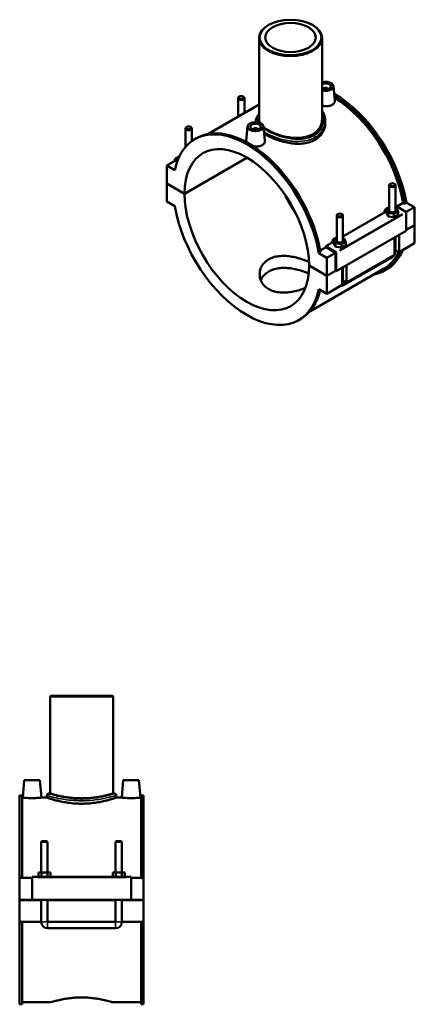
# Model space of a CAD drawing. Header units: inches. Extents: x 0.1 to 55.1, y -0.2 to 50.2.
# Tile 7 of 7: x 40.3 to 55.1, y 13.3 to 50.2. Entities that reach past the tile are written whole.
import ezdxf

# ---------------------------------------------------------------- set-up
doc = ezdxf.new("R2010")
doc.units = ezdxf.units.IN
doc.header["$MEASUREMENT"] = 0
doc.layers.add('Visible (ANSI)', color=7, linetype='Continuous', lineweight=50)
doc.layers.add('Visible Narrow (ANSI)', color=7, linetype='Continuous', lineweight=35)

msp = doc.modelspace()

# ---------------------------------------------------------------- linework, layer by layer
at = {"layer": 'Visible (ANSI)'}
for p, q in [((49.6677, 50.0068), (49.651, 49.997)), ((51.3137, 50.0068), (51.3305, 49.997)), ((49.3077, 49.5171), (49.3077, 46.4664)), ((51.6738, 49.5171), (51.6738, 46.4664)), ((52.1007, 47.7136), (52.1581, 47.1775)), ((48.5719, 47.3213), (48.5551, 47.3116)), ((48.706, 47.3213), (48.7228, 47.3116)), ((51.7272, 47.6066), (51.7272, 47.5992)), ((51.8847, 47.6066), (51.8847, 47.5992)), ((49.3077, 47.023), (47.384, 45.9152)), ((48.5209, 47.2636), (48.5209, 46.5699)), ((48.7571, 47.2636), (48.7571, 46.7059)), ((46.5991, 46.1852), (46.5823, 46.1755)), ((46.7332, 46.1852), (46.75, 46.1755)), ((48.8808, 46.1989), (48.8231, 45.6611)), ((49.1893, 46.401), (49.1893, 46.3582)), ((49.4702, 46.1989), (49.5277, 45.6628)), ((51.7921, 46.401), (51.7921, 46.3219)), ((46.548, 45.4353), (46.548, 46.1276)), ((46.7843, 45.651), (46.7843, 46.1276)), ((49.0968, 46.0845), (49.0968, 46.0918)), ((49.2542, 46.0845), (49.2542, 46.0918)), ((46.8936, 45.7214), (46.9593, 45.7593)), ((46.3104, 45.0705), (46.1425, 44.9738)), ((46.1703, 44.9256), (45.8415, 44.7362)), ((46.1417, 44.5634), (45.8415, 44.7362)), ((45.8415, 44.7362), (45.8415, 44.0619)), ((46.1425, 44.9738), (46.2437, 44.9155)), ((46.1425, 44.9095), (46.1425, 44.9738)), ((46.2338, 44.889), (46.1703, 44.9256)), ((46.5082, 43.678), (48.8544, 45.029)), ((48.8571, 45.0274), (46.5082, 43.6747)), ((45.8415, 44.0619), (46.5082, 43.678)), ((45.8415, 44.0587), (45.8443, 44.0603)), ((45.8415, 44.0587), (45.8415, 43.3844)), ((46.5082, 43.6747), (45.8415, 44.0587)), ((54.1972, 43.047), (54.1972, 43.9949)), ((54.2482, 44.0525), (54.2315, 44.0428)), ((54.3824, 44.0525), (54.3991, 44.0428)), ((54.4334, 43.047), (54.4334, 43.9949)), ((45.8415, 43.3844), (46.1417, 43.2115)), ((54.4334, 43.2108), (54.4491, 43.2198)), ((54.4491, 43.2198), (54.8251, 43.0034)), ((54.4834, 43.2001), (54.7185, 43.3355)), ((54.774, 43.3035), (54.7185, 43.3355)), ((54.8398, 43.3414), (54.774, 43.3035)), ((54.8398, 43.3414), (55.14, 43.1685)), ((52.2244, 42.8588), (52.2244, 41.9109)), ((52.2754, 42.9164), (52.2586, 42.9067)), ((52.4096, 42.9164), (52.4263, 42.9067)), ((52.4606, 42.0747), (53.9892, 42.955)), ((52.4606, 42.8588), (52.4606, 41.9109)), ((54.1972, 43.1393), (54.0958, 43.0808)), ((54.0958, 43.0808), (54.1546, 42.9544)), ((54.0958, 42.9521), (54.0958, 43.0808)), ((54.0958, 42.9521), (54.1546, 42.8257)), ((54.1546, 42.8257), (54.1546, 42.9544)), ((54.1546, 42.9544), (54.3741, 42.9205)), ((54.3741, 42.9205), (54.5349, 43.0131)), ((54.3741, 42.7918), (54.3741, 42.9205)), ((54.3741, 42.7918), (54.5349, 42.8843)), ((54.476, 43.1395), (54.4334, 43.1461)), ((54.5349, 43.0131), (54.476, 43.1395)), ((54.5349, 42.8843), (54.5349, 43.0131)), ((55.14, 43.1685), (54.835, 42.9929)), ((54.839, 42.9792), (54.839, 42.2888)), ((55.14, 43.1685), (55.14, 42.4942)), ((54.1546, 42.8257), (54.3741, 42.7918)), ((54.839, 42.3209), (55.14, 42.4942)), ((55.14, 42.491), (54.839, 42.3177)), ((55.1372, 42.4926), (55.14, 42.491)), ((55.14, 42.491), (55.14, 41.8167)), ((54.839, 42.2888), (52.2085, 40.7741)), ((54.5659, 42.1315), (54.5659, 41.4861)), ((51.8187, 41.7051), (52.0164, 41.8189)), ((52.2244, 42.0032), (52.1229, 41.9448)), ((52.1229, 41.9448), (52.1818, 41.8183)), ((52.1229, 41.816), (52.1229, 41.9448)), ((52.1229, 41.816), (52.1818, 41.6896)), ((52.1818, 41.6896), (52.1818, 41.8183)), ((52.1818, 41.8183), (52.4013, 41.7844)), ((52.4013, 41.7844), (52.562, 41.877)), ((52.4013, 41.6557), (52.4013, 41.7844)), ((52.4013, 41.6557), (52.562, 41.7483)), ((52.5032, 42.0034), (52.4606, 42.01)), ((52.562, 41.877), (52.5032, 42.0034)), ((52.562, 41.7483), (52.562, 41.877)), ((54.3988, 41.3899), (54.3988, 42.0354)), ((54.4334, 41.5342), (54.4334, 42.0553)), ((55.14, 41.8167), (54.5659, 41.4861)), ((51.6175, 41.4858), (51.5517, 41.4479)), ((51.8519, 41.2751), (51.5517, 41.4479)), ((51.6073, 41.5439), (51.825, 41.6692)), ((52.1946, 41.4886), (51.8187, 41.7051)), ((52.1807, 41.4644), (51.825, 41.6692)), ((52.1807, 41.4644), (51.8519, 41.2751)), ((52.1807, 40.7901), (52.1807, 41.4644)), ((52.1818, 41.6896), (52.4013, 41.6557)), ((52.2085, 40.7741), (52.2085, 41.4645)), ((54.3988, 41.3899), (52.593, 40.35)), ((54.5659, 41.4861), (54.4334, 41.5623)), ((51.8519, 40.6007), (51.8519, 41.2751)), ((52.4849, 40.2473), (54.2907, 41.2872)), ((52.593, 40.9955), (52.593, 40.35)), ((51.1852, 40.9847), (51.8519, 40.6007)), ((51.1852, 40.9815), (51.188, 40.9831)), ((51.8519, 40.5975), (51.1852, 40.9815)), ((53.9838, 40.8602), (51.2137, 39.2649)), ((51.8519, 40.6007), (52.1807, 40.7901)), ((52.1835, 40.7885), (51.8519, 40.5975)), ((52.1807, 40.7901), (52.2085, 40.7741)), ((52.426, 40.2538), (52.426, 40.8993)), ((52.4606, 40.9192), (52.4606, 40.3981)), ((54.0221, 40.7937), (54.0879, 40.8315)), ((51.8519, 39.9232), (51.8519, 40.5975)), ((52.426, 40.2538), (51.8519, 39.9232)), ((52.593, 40.35), (52.4606, 40.4263)), ((51.5517, 40.0961), (51.8519, 39.9232)), ((50.7998, 38.9381), (50.8656, 38.9759)), ((41.4843, 24.8467), (41.4607, 24.8231)), ((43.8268, 24.8231), (41.4607, 24.8231)), ((41.4607, 24.8231), (41.4607, 21.1802)), ((41.4843, 24.8467), (43.8031, 24.8467)), ((43.8031, 24.8467), (43.8268, 24.8231)), ((43.8268, 24.8231), (43.8268, 21.1802)), ((40.4884, 21.6778), (40.4315, 21.0267)), ((41.079, 21.6778), (40.4884, 21.6778)), ((41.079, 21.6778), (41.136, 21.0267)), ((44.2084, 21.6778), (44.1515, 21.0267)), ((44.2084, 21.6778), (44.799, 21.6778)), ((44.799, 21.6778), (44.856, 21.0267)), ((40.3187, 21.1035), (40.3187, 18.0164)), ((40.3187, 21.1035), (40.4117, 21.1035)), ((40.4117, 18.0164), (40.4117, 21.1035)), ((41.3423, 21.1092), (41.3423, 21.0267)), ((41.4133, 21.1802), (41.4607, 21.1802)), ((43.8268, 21.1802), (43.8741, 21.1802)), ((43.9451, 21.1092), (43.9451, 21.0267)), ((44.8757, 18.0164), (44.8757, 21.1035)), ((44.8757, 21.1035), (44.9687, 21.1035)), ((44.9687, 21.1035), (44.9687, 18.0164)), ((40.4315, 21.0267), (40.4117, 21.0267)), ((41.3423, 21.0267), (41.136, 21.0267)), ((44.1515, 21.0267), (43.9451, 21.0267)), ((44.8757, 21.0267), (44.856, 21.0267)), ((41.1542, 19.3963), (41.1306, 19.3727)), ((41.3668, 19.3727), (41.1306, 19.3727)), ((41.1306, 19.3727), (41.1306, 18.2133)), ((41.1542, 19.3963), (41.3432, 19.3963)), ((41.3432, 19.3963), (41.3668, 19.3727)), ((41.3668, 19.3727), (41.3668, 18.2133)), ((43.9442, 19.3963), (43.9206, 19.3727)), ((44.1568, 19.3727), (43.9206, 19.3727)), ((43.9206, 18.2133), (43.9206, 19.3727)), ((43.9442, 19.3963), (44.1332, 19.3963)), ((44.1332, 19.3963), (44.1568, 19.3727)), ((44.1568, 18.2133), (44.1568, 19.3727)), ((41.0214, 18.0558), (41.0214, 18.2133)), ((41.0214, 18.2133), (41.1351, 18.2133)), ((41.1351, 18.0558), (41.1351, 18.2133)), ((41.1351, 18.2133), (41.3624, 18.2133)), ((41.3624, 18.0558), (41.3624, 18.2133)), ((41.3624, 18.2133), (41.476, 18.2133)), ((41.476, 18.0558), (41.476, 18.2133)), ((43.8114, 18.0558), (43.8114, 18.2133)), ((43.8114, 18.2133), (43.9251, 18.2133)), ((43.9251, 18.0558), (43.9251, 18.2133)), ((43.9251, 18.2133), (44.1524, 18.2133)), ((44.1524, 18.0558), (44.1524, 18.2133)), ((44.1524, 18.2133), (44.266, 18.2133)), ((44.266, 18.0558), (44.266, 18.2133)), ((40.7837, 18.0164), (40.3187, 18.0164)), ((40.3187, 17.1916), (40.3187, 18.0164)), ((40.7837, 18.0361), (40.7837, 18.0558)), ((44.5037, 18.0558), (40.7837, 18.0558)), ((40.7837, 17.1916), (40.7837, 18.0361)), ((44.5037, 18.0558), (44.5037, 18.0361)), ((44.5037, 18.0361), (44.5037, 17.1916)), ((44.9687, 18.0164), (44.5037, 18.0164)), ((44.9687, 18.0164), (44.9687, 17.1916)), ((40.3187, 17.1916), (40.7837, 17.1916)), ((40.3187, 16.3629), (40.3187, 17.1877)), ((41.1306, 17.1877), (40.3187, 17.1877)), ((44.5037, 17.1916), (40.7837, 17.1916)), ((41.1306, 17.1916), (41.1306, 17.1877)), ((41.1306, 16.3629), (41.1306, 17.1877)), ((41.3668, 17.1916), (41.3668, 17.1877)), ((43.9206, 17.1877), (41.3668, 17.1877)), ((41.3668, 17.1877), (41.3668, 16.3629)), ((43.9206, 17.1877), (43.9206, 17.1916)), ((43.9206, 16.3629), (43.9206, 17.1877)), ((44.1568, 17.1877), (44.1568, 17.1916)), ((44.9687, 17.1877), (44.1568, 17.1877)), ((44.1568, 17.1877), (44.1568, 16.3629)), ((44.5037, 17.1916), (44.9687, 17.1916)), ((44.9687, 17.1877), (44.9687, 16.3629)), ((41.1306, 16.3629), (40.3187, 16.3629)), ((40.3187, 16.3629), (40.3187, 13.2758)), ((40.4117, 13.2758), (40.4117, 16.3629)), ((43.9206, 16.3629), (41.3668, 16.3629)), ((44.9687, 16.3629), (44.1568, 16.3629)), ((44.8757, 13.2758), (44.8757, 16.3629)), ((44.9687, 16.3629), (44.9687, 13.2758)), ((41.3668, 16.1266), (43.9206, 16.1266)), ((41.4843, 13.3526), (40.4117, 13.3526)), ((44.8757, 13.3526), (43.8031, 13.3526)), ((40.3187, 13.2758), (40.4117, 13.2758)), ((44.8757, 13.2758), (44.9687, 13.2758))]:
    msp.add_line(p, q, dxfattribs=at)
for centre, radius, start, end in [((41.4133, 21.1092), 0.071, 90, 180), ((43.8741, 21.1092), 0.071, 0, 90), ((41.3668, 16.3629), 0.2362, 180, 270), ((43.9206, 16.3629), 0.2362, 270, 0)]:
    msp.add_arc(centre, radius, start, end, dxfattribs=at)
for centre, major_axis, ratio, start_param, end_param in [((50.4907, 49.5171), (-1.1831, 0), 0.5758617, 5.5016397, 10.2063236), ((51.8059, 47.7031), (0.2953, 0), 0.5758617, 4.248376, 8.3179946), ((51.8059, 47.7031), (0.1969, 0), 0.5758617, 3.9764134, 8.5899572), ((51.8059, 47.6066), (-0.0787, 0), 0.5758617, 2.9729035, 6.4518745), ((48.639, 47.2636), (0.1181, 0), 0.5758617, 2.360047, 7.0647309), ((52.1347, 44.2232), (-1.9531, 3.3917), 0.5780931, 4.1417717, 5.5008462), ((52.069, 44.1853), (1.9531, -3.3917), 0.5780931, 1.0001791, 2.3323175), ((52.069, 44.1853), (-1.9148, 3.3252), 0.5780931, 4.1460962, 5.4707398), ((48.8467, 42.3297), (-1.9531, 3.3917), 0.5780931, 4.1417717, 6.85767), ((46.6661, 46.1276), (0.1181, 0), 0.5758617, 2.360047, 7.0647309), ((48.9125, 42.3676), (-1.9531, 3.3917), 0.5780931, 4.1417717, 6.2831853), ((49.1755, 46.0918), (-0.0787, 0), 0.5758617, 2.9729035, 6.4518745), ((48.8467, 42.3297), (-1.6503, 2.8659), 0.5780931, 3.9295198, 7.0699219), ((54.3153, 43.9949), (-0.1181, 0), 0.5758617, 5.5016397, 10.2063236), ((48.8467, 42.3297), (1.6503, -2.8659), 0.5780931, 3.9295198, 7.0699219), ((52.1347, 44.2232), (1.6503, -2.8659), 0.5780931, 4.5884196, 4.8363584), ((48.8467, 42.3297), (1.9531, -3.3917), 0.5780931, 4.1417717, 6.85767), ((52.3425, 42.8588), (-0.1181, 0), 0.5758617, 5.5016397, 10.2063236), ((54.3153, 42.9182), (0.2953, 0), 0.5758617, 2.4091901, 2.5344797), ((54.3153, 43.047), (-0.1181, 0), 0.5758617, 0, 3.1415927), ((54.8251, 42.9873), (-0.0098, 0.0171), 0.5780931, 3.9289245, 5.4997209), ((52.3425, 41.7821), (0.2953, 0), 0.5758617, 2.4091901, 2.5344797), ((52.3425, 41.9109), (-0.1181, 0), 0.5758617, 0, 3.1415927), ((49.1755, 42.5191), (-1.9148, 3.3252), 0.5780931, 4.1460962, 4.1566158), ((52.1946, 41.4725), (0.0098, -0.0171), 0.5780931, 0.7873319, 2.3581282), ((52.069, 44.1853), (1.9531, -3.3917), 0.5780931, 6.0848308, 6.6959464), ((52.069, 44.1853), (1.9148, -3.3252), 0.5780931, 0, 0.3735243), ((52.1347, 44.2232), (1.9531, -3.3917), 0.5780931, 0, 0.4127611), ((48.9125, 42.3676), (1.9531, -3.3917), 0.5780931, 0, 0.5502019)]:
    msp.add_ellipse(centre, major_axis=major_axis, ratio=ratio, start_param=start_param, end_param=end_param, dxfattribs=at)
for centre, major_axis in [((50.4907, 49.5365), (-1.1594, 0)), ((50.4907, 49.5365), (0.9465, 0)), ((48.639, 47.283), (0.0945, 0)), ((46.6661, 46.1469), (0.0945, 0)), ((49.1755, 46.1884), (0.2953, 0)), ((49.1755, 46.1884), (0.1969, 0)), ((54.3153, 44.0142), (0.0945, 0)), ((52.3425, 42.8781), (0.0945, 0))]:
    msp.add_ellipse(centre, major_axis=major_axis, ratio=0.5758617, dxfattribs=at)
for points, knots in [([(52.056, 47.0135), (52.0247, 46.9954), (51.9849, 46.9805), (51.8978, 46.9624), (51.8505, 46.9592), (51.7628, 46.9627), (51.7165, 46.9694), (51.6738, 46.9807)], [0, 0, 0, 0, 0.3380648, 0.3380648, 0.6761296, 0.6761296, 1.0074392, 1.0074392, 1.0074392, 1.0074392]), ([(52.1581, 47.1775), (52.1586, 47.173), (52.1589, 47.1685), (52.159, 47.1368), (52.1503, 47.1078), (52.1145, 47.0551), (52.0874, 47.0315), (52.056, 47.0135)], [4.67491769, 4.67491769, 4.67491769, 4.67491769, 4.73039053, 4.73039053, 5.06845531, 5.06845531, 5.40652009, 5.40652009, 5.40652009, 5.40652009]), ([(49.1893, 46.401), (49.1893, 46.4323), (49.1941, 46.4637), (49.2129, 46.5264), (49.2275, 46.5577), (49.2633, 46.6158), (49.2839, 46.6428), (49.3077, 46.669)], [17.5713531, 17.5713531, 17.5713531, 17.5713531, 17.9999245, 17.9999245, 18.4546628, 18.4546628, 18.8740369, 18.8740369, 18.8740369, 18.8740369]), ([(51.6738, 46.7881), (51.6929, 46.7594), (51.7097, 46.7297), (51.7458, 46.654), (51.7622, 46.6072), (51.7859, 46.5074), (51.7921, 46.4542), (51.7921, 46.401)], [26.2682165, 26.2682165, 26.2682165, 26.2682165, 26.5980305, 26.5980305, 27.0831895, 27.0831895, 27.6123141, 27.6123141, 27.6123141, 27.6123141]), ([(49.3481, 46.3263), (49.341, 46.3387), (49.3348, 46.3511), (49.3147, 46.3984), (49.3077, 46.433), (49.3077, 46.4664)], [15.18109746, 15.18109746, 15.18109746, 15.18109746, 15.38127864, 15.38127864, 15.95088383, 15.95088383, 15.95088383, 15.95088383]), ([(51.6738, 46.4664), (51.6738, 46.4147), (51.6668, 46.3611), (51.637, 46.2554), (51.6143, 46.2033), (51.5542, 46.1053), (51.5166, 46.0593), (51.4296, 45.9772), (51.3802, 45.941), (51.2744, 45.8801), (51.2147, 45.8534), (51.0851, 45.8108), (51.0151, 45.7949), (50.8694, 45.7743), (50.7935, 45.7697), (50.6412, 45.7705), (50.5647, 45.776), (50.4168, 45.7943), (50.3403, 45.8078), (50.188, 45.8426), (50.1121, 45.8639), (49.9664, 45.9122), (49.8963, 45.9392), (49.7667, 45.9965), (49.707, 46.0268), (49.6013, 46.0876), (49.5518, 46.1202), (49.4957, 46.1638), (49.4835, 46.1737), (49.4719, 46.1837)], [6.8359085, 6.8359085, 6.8359085, 6.8359085, 7.4056752, 7.4056752, 7.9754419, 7.9754419, 8.5452086, 8.5452086, 9.1149754, 9.1149754, 9.6847421, 9.6847421, 10.2545088, 10.2545088, 10.8242756, 10.8242756, 11.3940423, 11.3940423, 11.9636475, 11.9636475, 12.5332527, 12.5332527, 13.1028579, 13.1028579, 13.6724631, 13.6724631, 14.2420683, 14.2420683, 14.4080705, 14.4080705, 14.4080705, 14.4080705]), ([(51.7921, 46.3219), (51.7921, 46.2635), (51.7844, 46.2031), (51.7518, 46.0838), (51.7268, 46.0251), (51.6607, 45.9148), (51.6195, 45.8632), (51.5237, 45.7714), (51.4692, 45.7312), (51.4109, 45.6976)], [17.5831716, 17.5831716, 17.5831716, 17.5831716, 18.2113211, 18.2113211, 18.8394707, 18.8394707, 19.4676202, 19.4676202, 20.0957697, 20.0957697, 20.0957697, 20.0957697]), ([(51.4109, 45.6976), (51.3526, 45.664), (51.2869, 45.635), (51.1441, 45.5895), (51.0671, 45.5729), (50.9068, 45.5528), (50.8234, 45.5492), (50.656, 45.5533), (50.5719, 45.5609), (50.4096, 45.5841), (50.3255, 45.6005), (50.1581, 45.6416), (50.0747, 45.6663), (49.9143, 45.7216), (49.8373, 45.7522), (49.6945, 45.8164), (49.6288, 45.85), (49.5461, 45.8976), (49.5223, 45.912), (49.4994, 45.9268)], [0, 0, 0, 0, 0.6281495, 0.6281495, 1.2562991, 1.2562991, 1.8844486, 1.8844486, 2.5125982, 2.5125982, 3.1404342, 3.1404342, 3.7682703, 3.7682703, 4.3961064, 4.3961064, 5.0239424, 5.0239424, 5.287253, 5.287253, 5.287253, 5.287253]), ([(48.8291, 45.6139), (48.8248, 45.6259), (48.8226, 45.6379), (48.8225, 45.6534), (48.8227, 45.6572), (48.8232, 45.6611)], [4.56550316, 4.56550316, 4.56550316, 4.56550316, 4.73039053, 4.73039053, 4.78447988, 4.78447988, 4.78447988, 4.78447988]), ([(49.4256, 45.4987), (49.3942, 45.4806), (49.3545, 45.4657), (49.2674, 45.4476), (49.2201, 45.4444), (49.1498, 45.4472), (49.1228, 45.45), (49.0962, 45.4545)], [2.70326005, 2.70326005, 2.70326005, 2.70326005, 3.04132483, 3.04132483, 3.37938961, 3.37938961, 3.57751875, 3.57751875, 3.57751875, 3.57751875]), ([(49.5277, 45.6628), (49.5282, 45.6582), (49.5284, 45.6537), (49.5286, 45.6221), (49.5199, 45.593), (49.4841, 45.5404), (49.457, 45.5168), (49.4256, 45.4987)], [7.37817773, 7.37817773, 7.37817773, 7.37817773, 7.43365058, 7.43365058, 7.77171536, 7.77171536, 8.10978014, 8.10978014, 8.10978014, 8.10978014]), ([(53.9892, 42.955), (54.0071, 42.9652), (54.0231, 42.9761), (54.0514, 42.9974), (54.0639, 43.0078), (54.0728, 43.0152)], [-0.26175115, -0.26175115, -0.26175115, -0.26175115, -0.11903445, -0.11903445, 0, 0, 0, 0]), ([(52.0164, 41.8189), (52.0342, 41.8292), (52.0503, 41.84), (52.0786, 41.8614), (52.0911, 41.8718), (52.1, 41.8791)], [-0.26175115, -0.26175115, -0.26175115, -0.26175115, -0.11903445, -0.11903445, 0, 0, 0, 0]), ([(54.2907, 41.2872), (54.3088, 41.2976), (54.3247, 41.3099), (54.3533, 41.3372), (54.3661, 41.3521), (54.3809, 41.3731), (54.3843, 41.3782), (54.3875, 41.3834)], [3.14159265, 3.14159265, 3.14159265, 3.14159265, 3.45575192, 3.45575192, 3.76991118, 3.76991118, 3.86828424, 3.86828424, 3.86828424, 3.86828424]), ([(54.3988, 41.403), (54.4016, 41.4082), (54.4042, 41.4134), (54.4148, 41.4365), (54.4214, 41.455), (54.4307, 41.4934), (54.4334, 41.5134), (54.4334, 41.5342)], [3.99006654, 3.99006654, 3.99006654, 3.99006654, 4.08407045, 4.08407045, 4.39822972, 4.39822972, 4.71238898, 4.71238898, 4.71238898, 4.71238898]), ([(51.0459, 40.1441), (51.0092, 40.1292), (50.9713, 40.1147), (50.8613, 40.0758), (50.787, 40.0531), (50.6379, 40.0153), (50.563, 40.0002), (50.4185, 39.9788), (50.3436, 39.9717), (50.1945, 39.9679), (50.1202, 39.9711), (49.9773, 39.9892), (49.9087, 40.004), (49.7814, 40.0448), (49.7228, 40.0707), (49.619, 40.1306), (49.5704, 40.1663), (49.4851, 40.248), (49.4483, 40.2938), (49.3894, 40.3919), (49.3672, 40.4443), (49.3382, 40.5507), (49.3313, 40.6048), (49.3313, 40.7095), (49.3382, 40.7637), (49.3672, 40.8707), (49.3894, 40.9234), (49.4483, 41.0222), (49.4851, 41.0684), (49.5704, 41.1506), (49.6189, 41.1865), (49.7229, 41.2464), (49.7815, 41.2722), (49.9087, 41.3124), (49.9774, 41.3269), (50.1202, 41.3442), (50.1945, 41.3471), (50.3436, 41.3427), (50.4184, 41.3355), (50.563, 41.3141), (50.6378, 41.2992), (50.787, 41.2618), (50.8613, 41.2395), (51.0041, 41.1897), (51.0728, 41.1623), (51.1521, 41.1264), (51.1675, 41.1193), (51.1826, 41.112)], [0.8168194, 0.8168194, 0.8168194, 0.8168194, 1.1199964, 1.1199964, 1.6799946, 1.6799946, 2.2399928, 2.2399928, 2.7996693, 2.7996693, 3.3593458, 3.3593458, 3.9190224, 3.9190224, 4.4786989, 4.4786989, 5.0383754, 5.0383754, 5.598052, 5.598052, 6.1577285, 6.1577285, 6.7174051, 6.7174051, 7.2774032, 7.2774032, 7.8374014, 7.8374014, 8.3973996, 8.3973996, 8.9573978, 8.9573978, 9.517396, 9.517396, 10.0773942, 10.0773942, 10.6373924, 10.6373924, 11.1973906, 11.1973906, 11.7570671, 11.7570671, 12.3167437, 12.3167437, 12.8764202, 12.8764202, 13.0145273, 13.0145273, 13.0145273, 13.0145273]), ([(51.17, 40.6841), (51.1591, 40.6892), (51.148, 40.6942), (51.0732, 40.7274), (51.0046, 40.754), (50.8617, 40.8015), (50.7874, 40.8226), (50.6381, 40.857), (50.5631, 40.8704), (50.4183, 40.8887), (50.3433, 40.8943), (50.1941, 40.8955), (50.1197, 40.8911), (49.9769, 40.8712), (49.9083, 40.8557), (49.7812, 40.8141), (49.7227, 40.788), (49.6191, 40.7283), (49.5706, 40.6928), (49.4853, 40.6121), (49.4485, 40.567), (49.4018, 40.4906), (49.387, 40.4614), (49.3748, 40.4316)], [4.9270745, 4.9270745, 4.9270745, 4.9270745, 5.0258748, 5.0258748, 5.5842292, 5.5842292, 6.1425835, 6.1425835, 6.7009379, 6.7009379, 7.2594637, 7.2594637, 7.8179894, 7.8179894, 8.3765152, 8.3765152, 8.935041, 8.935041, 9.4935668, 9.4935668, 10.0520926, 10.0520926, 10.3789103, 10.3789103, 10.3789103, 10.3789103]), ([(52.3695, 40.2213), (52.3851, 40.2195), (52.4001, 40.22), (52.4344, 40.2251), (52.4526, 40.2312), (52.4745, 40.2415), (52.4798, 40.2443), (52.4849, 40.2473)], [2.6025278, 2.6025278, 2.6025278, 2.6025278, 2.7863637, 2.7863637, 3.05209867, 3.05209867, 3.14159265, 3.14159265, 3.14159265, 3.14159265]), ([(43.8268, 21.1802), (43.8268, 21.1802), (43.8196, 21.1781), (43.7894, 21.1693), (43.7665, 21.1626), (43.706, 21.146), (43.6684, 21.1359), (43.5817, 21.1143), (43.5325, 21.1027), (43.428, 21.0803), (43.3689, 21.0687), (43.2402, 21.0467), (43.1705, 21.0364), (43.0249, 21.0191), (42.9489, 21.0122), (42.7957, 21.0031), (42.7185, 21.0008), (42.569, 21.0008), (42.4918, 21.0031), (42.3386, 21.0122), (42.2625, 21.0191), (42.1169, 21.0364), (42.0473, 21.0467), (41.9185, 21.0687), (41.8594, 21.0803), (41.7549, 21.1027), (41.7058, 21.1143), (41.6191, 21.1359), (41.5815, 21.146), (41.521, 21.1626), (41.498, 21.1693), (41.4679, 21.1781), (41.4607, 21.1802), (41.4607, 21.1802)], [4.5574877, 4.5574877, 4.5574877, 4.5574877, 5.1270929, 5.1270929, 5.6966981, 5.6966981, 6.2663033, 6.2663033, 6.8359085, 6.8359085, 7.4056752, 7.4056752, 7.9754419, 7.9754419, 8.5452086, 8.5452086, 9.1149754, 9.1149754, 9.6847421, 9.6847421, 10.2545088, 10.2545088, 10.8242756, 10.8242756, 11.3940423, 11.3940423, 11.9636475, 11.9636475, 12.5332527, 12.5332527, 13.1028579, 13.1028579, 13.6724631, 13.6724631, 13.6724631, 13.6724631]), ([(40.7837, 21.0104), (40.7394, 21.0104), (40.6921, 21.0113), (40.6052, 21.0143), (40.5656, 21.0165), (40.5031, 21.0206), (40.4761, 21.0228), (40.4403, 21.0259), (40.4315, 21.0267), (40.4315, 21.0267)], [2.70326, 2.70326, 2.70326, 2.70326, 3.0413248, 3.0413248, 3.3793896, 3.3793896, 3.7171398, 3.7171398, 4.0548901, 4.0548901, 4.0548901, 4.0548901]), ([(41.136, 21.0267), (41.136, 21.0267), (41.1272, 21.0259), (41.0913, 21.0228), (41.0643, 21.0206), (41.0019, 21.0165), (40.9623, 21.0143), (40.8754, 21.0113), (40.8281, 21.0104), (40.7837, 21.0104)], [6.7581501, 6.7581501, 6.7581501, 6.7581501, 7.0959003, 7.0959003, 7.4336506, 7.4336506, 7.7717154, 7.7717154, 8.1097801, 8.1097801, 8.1097801, 8.1097801]), ([(42.6437, 20.7993), (42.5613, 20.7993), (42.4763, 20.8022), (42.3076, 20.8139), (42.2239, 20.8228), (42.0638, 20.8447), (41.9873, 20.8579), (41.8458, 20.8858), (41.7809, 20.9006), (41.6661, 20.9289), (41.6122, 20.9435), (41.5168, 20.9708), (41.4755, 20.9835), (41.4088, 21.0046), (41.3836, 21.0129), (41.3503, 21.024), (41.3423, 21.0267), (41.3423, 21.0267)], [0, 0, 0, 0, 0.6281495, 0.6281495, 1.2562991, 1.2562991, 1.8844486, 1.8844486, 2.5125982, 2.5125982, 3.1404342, 3.1404342, 3.7682703, 3.7682703, 4.3961064, 4.3961064, 5.0239424, 5.0239424, 5.0239424, 5.0239424]), ([(43.9451, 21.0267), (43.9451, 21.0267), (43.9371, 21.024), (43.9039, 21.0129), (43.8786, 21.0046), (43.812, 20.9835), (43.7706, 20.9708), (43.6753, 20.9435), (43.6213, 20.9289), (43.5065, 20.9006), (43.4416, 20.8858), (43.3002, 20.8579), (43.2236, 20.8447), (43.0635, 20.8228), (42.9798, 20.8139), (42.8112, 20.8022), (42.7262, 20.7993), (42.6437, 20.7993)], [15.0718273, 15.0718273, 15.0718273, 15.0718273, 15.6996634, 15.6996634, 16.3274994, 16.3274994, 16.9553355, 16.9553355, 17.5831716, 17.5831716, 18.2113211, 18.2113211, 18.8394707, 18.8394707, 19.4676202, 19.4676202, 20.0957697, 20.0957697, 20.0957697, 20.0957697]), ([(44.5037, 21.0104), (44.4594, 21.0104), (44.4121, 21.0113), (44.3252, 21.0143), (44.2856, 21.0165), (44.2231, 21.0206), (44.1961, 21.0228), (44.1603, 21.0259), (44.1515, 21.0267), (44.1515, 21.0267)], [0, 0, 0, 0, 0.3380648, 0.3380648, 0.6761296, 0.6761296, 1.0138798, 1.0138798, 1.35163, 1.35163, 1.35163, 1.35163]), ([(44.856, 21.0267), (44.856, 21.0267), (44.8472, 21.0259), (44.8113, 21.0228), (44.7843, 21.0206), (44.7219, 21.0165), (44.6823, 21.0143), (44.5954, 21.0113), (44.5481, 21.0104), (44.5037, 21.0104)], [4.0548901, 4.0548901, 4.0548901, 4.0548901, 4.3926403, 4.3926403, 4.7303905, 4.7303905, 5.0684553, 5.0684553, 5.4065201, 5.4065201, 5.4065201, 5.4065201]), ([(41.4843, 13.3526), (41.4843, 13.3526), (41.4914, 13.3547), (41.5209, 13.3635), (41.5434, 13.3701), (41.6027, 13.3868), (41.6396, 13.3968), (41.7246, 13.4184), (41.7727, 13.43), (41.8751, 13.4524), (41.933, 13.464), (42.0591, 13.486), (42.1274, 13.4963), (42.2701, 13.5136), (42.3446, 13.5205), (42.4948, 13.5296), (42.5704, 13.5319), (42.6437, 13.5319)], [13.4025615, 13.4025615, 13.4025615, 13.4025615, 13.9609159, 13.9609159, 14.5192702, 14.5192702, 15.0776245, 15.0776245, 15.6359789, 15.6359789, 16.1945047, 16.1945047, 16.7530305, 16.7530305, 17.3115563, 17.3115563, 17.870082, 17.870082, 17.870082, 17.870082]), ([(42.6437, 13.5319), (42.717, 13.5319), (42.7927, 13.5296), (42.9428, 13.5205), (43.0173, 13.5136), (43.16, 13.4963), (43.2283, 13.486), (43.3545, 13.464), (43.4123, 13.4524), (43.5148, 13.43), (43.5629, 13.4184), (43.6478, 13.3968), (43.6847, 13.3868), (43.744, 13.3701), (43.7665, 13.3635), (43.7961, 13.3547), (43.8031, 13.3526), (43.8031, 13.3526)], [0, 0, 0, 0, 0.5585258, 0.5585258, 1.1170516, 1.1170516, 1.6755774, 1.6755774, 2.2341032, 2.2341032, 2.7924575, 2.7924575, 3.3508118, 3.3508118, 3.9091662, 3.9091662, 4.4675205, 4.4675205, 4.4675205, 4.4675205])]:
    msp.add_open_spline(points, degree=3, knots=knots, dxfattribs=at)
at = {"layer": 'Visible Narrow (ANSI)'}
for p, q in [((54.6935, 42.9276), (52.3262, 41.5643)), ((52.3401, 41.5402), (54.7075, 42.9035)), ((42.6437, 20.977), (42.6437, 20.9155)), ((40.9697, 18.0361), (44.3177, 18.0361)), ((41.1321, 16.3629), (41.3654, 16.3629)), ((41.3668, 16.1281), (41.3668, 16.3614)), ((43.9206, 16.1281), (43.9206, 16.3614)), ((44.1554, 16.3629), (43.9221, 16.3629))]:
    msp.add_line(p, q, dxfattribs=at)
for centre, major_axis, ratio, start_param, end_param in [((51.3607, 45.8179), (-0.0354, 0.0615), 0.5780931, 3.991499, 5.1178389), ((54.3153, 41.5342), (0.1181, 0), 0.5758617, 5.5370571, 6.2439154), ((54.2318, 41.3895), (0.0589, -0.1024), 0.5780931, 0.0395592, 0.7516252), ((52.3425, 40.3981), (0.1181, 0), 0.5758617, 5.5370571, 6.2439154), ((52.426, 40.3496), (0.0589, -0.1024), 0.5780931, 0.0965525, 1.8344971)]:
    msp.add_ellipse(centre, major_axis=major_axis, ratio=ratio, start_param=start_param, end_param=end_param, dxfattribs=at)
for points, knots in [([(49.2791, 46.3476), (49.2721, 46.3619), (49.2662, 46.3762), (49.2376, 46.4659), (49.2484, 46.5408), (49.2977, 46.6226), (49.3025, 46.63), (49.3077, 46.6374)], [16.8929108, 16.8929108, 16.8929108, 16.8929108, 17.1428075, 17.1428075, 18.4592859, 18.4592859, 18.5902112, 18.5902112, 18.5902112, 18.5902112]), ([(51.6738, 46.7083), (51.7096, 46.6303), (51.7292, 46.5472), (51.7364, 46.3311), (51.6978, 46.1977), (51.5595, 45.9971), (51.477, 45.9218), (51.3765, 45.8639)], [26.6512473, 26.6512473, 26.6512473, 26.6512473, 27.5658488, 27.5658488, 29.0221425, 29.0221425, 30.1229073, 30.1229073, 30.1229073, 30.1229073]), ([(51.4109, 45.789), (51.5173, 45.8502), (51.6048, 45.9291), (51.7499, 46.1345), (51.7921, 46.2678), (51.7921, 46.401)], [-30.1229073, -30.1229073, -30.1229073, -30.1229073, -29.0221425, -29.0221425, -27.6123141, -27.6123141, -27.6123141, -27.6123141]), ([(51.3765, 45.8639), (51.2954, 45.8172), (51.2026, 45.7818), (50.9765, 45.7291), (50.8389, 45.7188), (50.5365, 45.7315), (50.3705, 45.7592), (50.0306, 45.8488), (49.8586, 45.9145), (49.6233, 46.0335), (49.5438, 46.0818), (49.4775, 46.1312)], [10.0409691, 10.0409691, 10.0409691, 10.0409691, 10.9294373, 10.9294373, 12.042267, 12.042267, 13.3103873, 13.3103873, 14.7460528, 14.7460528, 15.6276557, 15.6276557, 15.6276557, 15.6276557]), ([(49.4917, 45.9994), (49.5442, 45.9649), (49.6028, 45.9314), (49.8179, 45.8233), (49.9975, 45.7564), (50.353, 45.6671), (50.5269, 45.6405), (50.8443, 45.6313), (50.989, 45.644), (51.2272, 45.7016), (51.3251, 45.7396), (51.4109, 45.789)], [-15.3470336, -15.3470336, -15.3470336, -15.3470336, -14.7460528, -14.7460528, -13.3103873, -13.3103873, -12.042267, -12.042267, -10.9294373, -10.9294373, -10.0409691, -10.0409691, -10.0409691, -10.0409691]), ([(54.1972, 43.1454), (54.1896, 43.149), (54.1817, 43.1519), (54.1644, 43.1564), (54.1549, 43.1576), (54.1354, 43.157), (54.1253, 43.1552), (54.1098, 43.1496), (54.1041, 43.147), (54.0986, 43.1438), (54.0931, 43.1406), (54.0877, 43.1369), (54.0733, 43.1253), (54.0647, 43.1164), (54.0491, 43.0967), (54.042, 43.0859), (54.026, 43.0579), (54.0178, 43.04), (54.0037, 43.0036), (53.9978, 42.9852), (53.9914, 42.9627), (53.9903, 42.9589), (53.9892, 42.955)], [-1.76269311, -1.76269311, -1.76269311, -1.76269311, -1.67492225, -1.67492225, -1.57444372, -1.57444372, -1.47123649, -1.47123649, -1.41165621, -1.41165621, -1.41165621, -1.35207593, -1.35207593, -1.24886869, -1.24886869, -1.14839016, -1.14839016, -1.00289234, -1.00289234, -0.86350345, -0.86350345, -0.83470615, -0.83470615, -0.83470615, -0.83470615]), ([(54.0728, 43.0152), (54.074, 43.0187), (54.0752, 43.0221), (54.0796, 43.0335), (54.083, 43.0408), (54.0896, 43.0522), (54.0926, 43.0566), (54.0958, 43.0603)], [1.10743001, 1.10743001, 1.10743001, 1.10743001, 1.14839016, 1.14839016, 1.24886869, 1.24886869, 1.32684608, 1.32684608, 1.32684608, 1.32684608]), ([(52.2244, 42.0093), (52.2167, 42.0129), (52.2089, 42.0159), (52.1916, 42.0203), (52.182, 42.0215), (52.1625, 42.021), (52.1525, 42.0191), (52.137, 42.0135), (52.1313, 42.0109), (52.1258, 42.0077), (52.1203, 42.0045), (52.1148, 42.0008), (52.1005, 41.9892), (52.0919, 41.9803), (52.0763, 41.9606), (52.0692, 41.9498), (52.0532, 41.9218), (52.045, 41.9039), (52.0309, 41.8675), (52.0249, 41.8492), (52.0185, 41.8267), (52.0175, 41.8228), (52.0164, 41.8189)], [-1.76219425, -1.76219425, -1.76219425, -1.76219425, -1.67442312, -1.67442312, -1.5739448, -1.5739448, -1.47073762, -1.47073762, -1.41115734, -1.41115734, -1.41115734, -1.35157706, -1.35157706, -1.24836988, -1.24836988, -1.14789157, -1.14789157, -1.00239393, -1.00239393, -0.86300593, -0.86300593, -0.83420729, -0.83420729, -0.83420729, -0.83420729]), ([(52.1, 41.8791), (52.1012, 41.8826), (52.1024, 41.886), (52.1068, 41.8974), (52.1102, 41.9048), (52.1167, 41.9162), (52.1198, 41.9206), (52.1229, 41.9242)], [1.10693115, 1.10693115, 1.10693115, 1.10693115, 1.14789157, 1.14789157, 1.24836988, 1.24836988, 1.32634721, 1.32634721, 1.32634721, 1.32634721]), ([(41.3424, 21.1092), (41.3424, 21.1092), (41.3445, 21.1086), (41.3682, 21.1016), (41.4324, 21.0823), (41.6233, 21.0333), (41.7415, 21.0054), (42.0018, 20.9586), (42.1393, 20.939), (42.401, 20.9166), (42.5224, 20.9111), (42.6437, 20.9111)], [-15.0614616, -15.0614616, -15.0614616, -15.0614616, -14.7460528, -14.7460528, -13.3103873, -13.3103873, -12.042267, -12.042267, -10.9294373, -10.9294373, -10.0409691, -10.0409691, -10.0409691, -10.0409691]), ([(42.6437, 20.9785), (42.529, 20.9785), (42.4143, 20.9841), (42.1668, 21.0069), (42.0368, 21.0268), (41.7907, 21.0745), (41.6789, 21.1029), (41.4985, 21.1527), (41.4378, 21.1724), (41.4154, 21.1796), (41.4134, 21.1802), (41.4134, 21.1802)], [10.0409691, 10.0409691, 10.0409691, 10.0409691, 10.9294373, 10.9294373, 12.042267, 12.042267, 13.3103873, 13.3103873, 14.7460528, 14.7460528, 15.0614616, 15.0614616, 15.0614616, 15.0614616]), ([(43.8741, 21.1802), (43.8741, 21.1802), (43.8741, 21.1802), (43.8727, 21.1798), (43.8421, 21.1697), (43.7252, 21.1348), (43.6367, 21.1095), (43.3968, 21.0532), (43.2369, 21.0222), (42.9279, 20.9871), (42.7859, 20.9785), (42.6437, 20.9785)], [25.1024067, 25.1024067, 25.1024067, 25.1024067, 25.1307078, 25.1307078, 26.3220877, 26.3220877, 27.5658488, 27.5658488, 29.0221425, 29.0221425, 30.1229073, 30.1229073, 30.1229073, 30.1229073]), ([(42.6437, 20.9111), (42.7941, 20.9111), (42.9443, 20.9196), (43.2711, 20.954), (43.4403, 20.9845), (43.694, 21.0398), (43.7875, 21.0646), (43.9112, 21.0989), (43.9436, 21.1088), (43.9451, 21.1092), (43.9451, 21.1092), (43.9451, 21.1092)], [-30.1229073, -30.1229073, -30.1229073, -30.1229073, -29.0221425, -29.0221425, -27.5658488, -27.5658488, -26.3220877, -26.3220877, -25.1307078, -25.1307078, -25.1024067, -25.1024067, -25.1024067, -25.1024067])]:
    msp.add_open_spline(points, degree=3, knots=knots, dxfattribs=at)
msp.add_open_spline([(49.1894, 46.401), (49.1894, 46.3867), (49.1905, 46.3724), (49.1928, 46.3581)], degree=3, dxfattribs=at)

doc.saveas('drawing.dxf')
